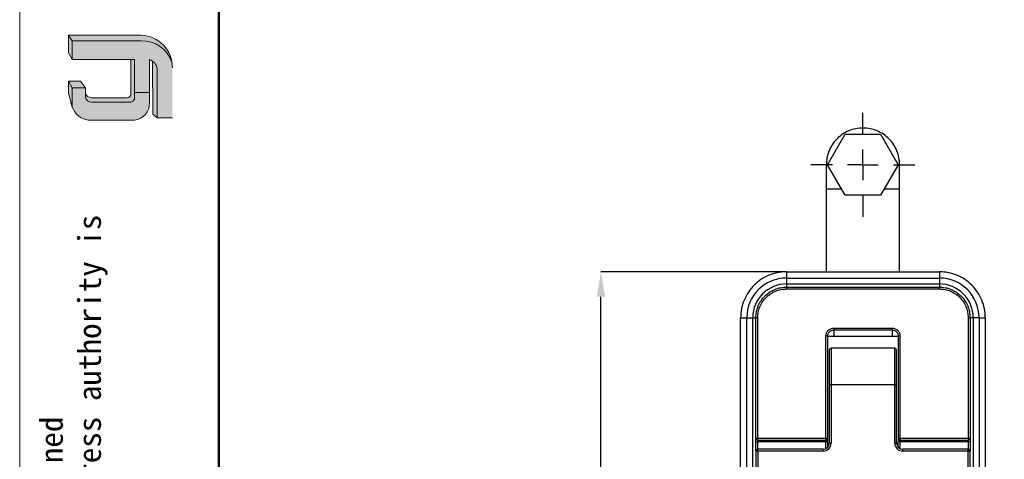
# Model space of a CAD drawing. Header units: millimetres. Extents: x 1140 to 1683, y 113 to 497.
# Tile 3 of 11: x 1140 to 1301, y 333 to 404. Entities that reach past the tile are written whole.
import ezdxf

# ---------------------------------------------------------------- set-up
doc = ezdxf.new("R2010")
doc.units = ezdxf.units.MM
doc.header["$PDSIZE"] = -1
doc.linetypes.add('CENTERX2', pattern=[20.319999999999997, 12.7, -2.54, 2.54, -2.54])
for name, color, linetype, lineweight in [('0007', 7, 'Continuous', 5), ('实线层', 7, 'Continuous', 25), ('尺寸线层', 3, 'Continuous', 18), ('粗实线层', 7, 'Continuous', 50), ('细实线层', 3, 'Continuous', 18)]:
    doc.layers.add(name, color=color, linetype=linetype, lineweight=lineweight)
doc.layers.add('1轮廓实线层', color=7, linetype='Continuous')
doc.layers.add('3中心线层', color=1, linetype='CENTERX2')
doc.styles.add('SLDTEXTSTYLE0', font='txt', dxfattribs={"width": 0.7})
doc.dimstyles.new('SLDDIMSTYLE0', dxfattribs={"dimtxt": 3.5, "dimasz": 4.08, "dimexe": 0, "dimexo": 0.0625, "dimgap": 0.875, "dimtad": 2, "dimlfac": 2, "dimrnd": 1e-09, "dimzin": 12, "dimdsep": 46, "dimtxsty": 'SLDTEXTSTYLE0', "dimsah": 1, "dimcen": 0.09, "dimadec": 0, "dimazin": 3, "dimtfac": 1, "dimtmove": 0, "dimatfit": 0, "dimfxl": 1, "dimfrac": 2, "dimtolj": 1, "dimtzin": 12, "dimarcsym": 0})

# ---------------------------------------------------------------- blocks, each defined once
blk = doc.blocks.new('_D_3')
at = {"layer": 'Defpoints', "color": 0, "transparency": 16777216}
for p in [(1235.117950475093, 363.2494341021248), (1265.446780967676, 363.2494341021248), (1265.446780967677, 278.2481778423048)]:
    blk.add_point(p, dxfattribs=at)
at = {"layer": '尺寸线层', "color": 0, "lineweight": -2, "transparency": 16777216}
for p, q in [((1265.384280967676, 363.2494341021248), (1235.117950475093, 363.2494341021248)), ((1235.117950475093, 282.3281778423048), (1235.117950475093, 359.1694341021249)), ((1265.384280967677, 278.2481778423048), (1235.117950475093, 278.2481778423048))]:
    blk.add_line(p, q, dxfattribs=at)
at = {"layer": '尺寸线层', "color": 0, "transparency": 16777216}
for points in [[(1234.437950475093, 359.1694341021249), (1235.797950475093, 359.1694341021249), (1235.117950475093, 363.2494341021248)], [(1234.437950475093, 282.3281778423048), (1235.797950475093, 282.3281778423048), (1235.117950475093, 278.2481778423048)]]:
    blk.add_solid(points, dxfattribs=at)
at = {"layer": '尺寸线层', "color": 0, "transparency": 16777216, "insert": (1229.242955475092, 319.5495980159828), "char_height": 3.5, "attachment_point": 2, "rotation": 90}
blk.add_mtext('\\A1;{\\fSimSun|b1|i0|c134|p2;\\H1.42857x;85}', dxfattribs=at)
blk = doc.blocks.new('SW_CENTERMARKSYMBOL_0')
at = {"layer": '3中心线层', "color": 0}
for p, q in [((0, 2.500000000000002), (0, 4.250000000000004)), ((0, 0), (0, 1.250000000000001)), ((-2.500000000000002, 0), (-4.250000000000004, 0)), ((0, 0), (-1.250000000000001, 0)), ((0, 0), (0, -1.250000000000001)), ((0, 0), (1.250000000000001, 0)), ((2.500000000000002, 0), (4.250000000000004, 0)), ((0, -2.500000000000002), (0, -4.250000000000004))]:
    blk.add_line(p, q, dxfattribs=at)

msp = doc.modelspace()

# ---------------------------------------------------------------- hatches: boundary and pattern name
at = {"layer": '实线层'}
h = msp.add_hatch(color=251, dxfattribs=at)
edge = h.paths.add_edge_path(flags=0)
edge.add_line((1148.069403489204, 401.9073152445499), (1148.707696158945, 401.0049693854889))
edge.add_line((1148.707696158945, 401.0049693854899), (1159.959972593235, 401.0049693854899))
edge.add_arc((1160.158606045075, 395.912260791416), 5.096580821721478, 18.258457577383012, 92.23360366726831, ccw=False)
edge.add_arc((1159.822492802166, 396.6645904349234), 5.244527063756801, 9.265836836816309, 88.49787900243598)
edge.add_line((1159.959972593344, 401.9073152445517), (1148.069403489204, 401.9073152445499))
h = msp.add_hatch(color=254, dxfattribs=at)
h.paths.add_polyline_path([(1148.069403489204, 392.4588474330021), (1148.707696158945, 390.1666703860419), (1148.707696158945, 393.3182760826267), (1148.069403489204, 394.4021877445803)], flags=0)
h.paths.add_polyline_path([(1148.707696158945, 397.9346175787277), (1148.707696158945, 401.0049693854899), (1148.069403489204, 401.9073152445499), (1148.069403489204, 399.0664103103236)], flags=0)
h = msp.add_hatch(color=251, dxfattribs=at)
edge = h.paths.add_edge_path(flags=0)
edge.add_line((1157.698870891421, 391.7112653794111), (1151.829396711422, 391.7112653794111))
edge.add_arc((1151.827302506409, 392.7142464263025), 1.002983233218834, 193.8962338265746, 270.1196323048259, ccw=False)
edge.add_line((1150.853674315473, 392.4733657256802), (1150.85367431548, 391.7500568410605))
edge.add_arc((1151.827302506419, 391.9909375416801), 1.002983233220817, 193.8962338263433, 270.1196323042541)
edge.add_line((1151.829396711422, 390.9879564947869), (1158.135244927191, 390.9879564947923))
edge.add_arc((1158.164862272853, 391.7126829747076), 0.7253314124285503, 267.659799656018, 364.9883187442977)
edge.add_line((1158.887446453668, 391.7757524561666), (1158.887446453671, 397.9346175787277))
edge.add_line((1158.887446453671, 397.9346175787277), (1158.27685596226, 397.9346175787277))
edge.add_line((1158.27685596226, 397.9346175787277), (1158.27685596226, 392.1741769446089))
edge.add_arc((1157.716813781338, 392.2811500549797), 0.5701670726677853, 268.1966309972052, 349.18624476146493, ccw=False)
h = msp.add_hatch(color=251, dxfattribs=at)
edge = h.paths.add_edge_path(flags=0)
edge.add_line((1161.894495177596, 389.0393656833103), (1162.604990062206, 388.3937750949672))
edge.add_line((1162.604990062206, 388.3937750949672), (1162.604990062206, 396.4032334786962))
edge.add_arc((1160.701651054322, 396.1097891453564), 1.925826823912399, 8.764480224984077, 53.88699480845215)
edge.add_line((1161.83669437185, 397.6655801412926), (1161.894495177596, 389.0393656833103))
msp.add_hatch(color=251, dxfattribs=at).paths.add_polyline_path([(1150.85367431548, 393.3182760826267), (1150.030089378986, 394.4021877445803), (1148.069403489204, 394.4021877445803), (1148.707696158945, 393.3182760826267)], flags=0)
h = msp.add_hatch(color=30, dxfattribs=at)
edge = h.paths.add_edge_path(flags=0)
edge.add_arc((1151.827302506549, 391.9909375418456), 1.002983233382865, 193.8962338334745, 270.11963231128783, ccw=False)
edge.add_line((1150.853674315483, 391.750056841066), (1150.85367431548, 393.3182760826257))
edge.add_line((1150.85367431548, 393.3182760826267), (1148.707696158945, 393.3182760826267))
edge.add_line((1148.707696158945, 393.3182760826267), (1148.707696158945, 390.1666703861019))
edge.add_arc((1151.667520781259, 391.1541783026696), 3.120213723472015, 198.4506221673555, 263.4013944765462)
edge.add_line((1151.308967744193, 388.0546342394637), (1158.887446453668, 388.0546342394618))
edge.add_arc((1158.638718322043, 390.7245102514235), 2.681436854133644, 275.3223660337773, 362.7233690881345)
edge.add_line((1161.317126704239, 390.8519156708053), (1161.317126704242, 392.5321263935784))
edge.add_line((1161.317126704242, 392.5321263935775), (1158.887446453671, 392.5321263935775))
edge.add_line((1158.887446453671, 392.5321263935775), (1158.887446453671, 391.7757524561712))
edge.add_arc((1158.164862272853, 391.7126829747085), 0.7253314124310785, -92.34020034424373, 4.988318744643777, ccw=False)
edge.add_line((1158.135244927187, 390.9879564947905), (1151.829396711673, 390.9879564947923))
at = {"layer": '尺寸线层'}
h = msp.add_hatch(color=179, dxfattribs=at)
edge = h.paths.add_edge_path(flags=0)
edge.add_line((1159.959972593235, 401.0049693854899), (1148.707696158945, 401.0049693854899))
edge.add_line((1148.707696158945, 401.0049693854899), (1148.707696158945, 397.9346175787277))
edge.add_line((1148.707696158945, 397.9346175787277), (1158.887446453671, 397.9346175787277))
edge.add_line((1158.887446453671, 397.9346175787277), (1158.887446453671, 392.5321263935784))
edge.add_line((1158.887446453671, 392.5321263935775), (1161.317126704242, 392.5321263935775))
edge.add_line((1161.317126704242, 392.5321263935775), (1161.317126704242, 397.9346175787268))
edge.add_arc((1160.701650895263, 396.1097890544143), 1.925826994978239, 8.764482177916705, 71.36184450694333, ccw=False)
edge.add_line((1162.604990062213, 396.4032334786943), (1162.604990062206, 388.3937750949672))
edge.add_line((1162.604990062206, 388.3937750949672), (1165.066264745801, 388.3937750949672))
edge.add_line((1165.066264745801, 388.3937750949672), (1165.066264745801, 396.5755955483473))
edge.add_arc((1159.822493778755, 396.6645904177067), 5.244526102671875, 359.0276957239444, 369.2658387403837)
edge.add_arc((1160.158606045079, 395.9122607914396), 5.096580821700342, 18.25845757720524, 92.23360366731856)

# ---------------------------------------------------------------- linework, layer by layer
at = {"layer": '0007'}
for p, q in [((1148.069403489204, 401.9073152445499), (1159.959972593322, 401.9073152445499)), ((1148.069403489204, 399.0664103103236), (1148.069403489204, 401.9073152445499)), ((1148.707696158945, 401.0049693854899), (1148.069403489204, 401.9073152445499)), ((1148.707696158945, 401.0049693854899), (1159.959972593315, 401.0049693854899)), ((1148.707696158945, 397.9346175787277), (1148.707696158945, 401.0049693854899)), ((1148.707696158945, 397.9346175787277), (1148.069403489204, 399.0664103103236)), ((1158.887446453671, 397.9346175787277), (1148.707696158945, 397.9346175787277)), ((1158.27685596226, 392.174176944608), (1158.27685596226, 397.9346175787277)), ((1158.887446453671, 391.7757524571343), (1158.887446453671, 397.9346175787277)), ((1161.317126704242, 390.8519156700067), (1161.317126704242, 397.9346175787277)), ((1161.894495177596, 389.0393656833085), (1161.83669437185, 397.6655801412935)), ((1162.604990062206, 388.3937750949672), (1162.604990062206, 396.4032334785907)), ((1148.069403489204, 392.4588474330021), (1148.069403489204, 394.4021877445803)), ((1150.030089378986, 394.4021877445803), (1148.069403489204, 394.4021877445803)), ((1148.707696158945, 393.3182760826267), (1148.069403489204, 394.4021877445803)), ((1150.85367431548, 393.3182760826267), (1150.030089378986, 394.4021877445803)), ((1148.707696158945, 390.1666703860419), (1148.707696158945, 393.3182760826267)), ((1150.85367431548, 393.3182760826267), (1148.707696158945, 393.3182760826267)), ((1150.85367431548, 391.7500568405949), (1150.85367431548, 393.3182760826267)), ((1148.707696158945, 390.1666703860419), (1148.069403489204, 392.4588474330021)), ((1157.698870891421, 391.7112653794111), (1151.829396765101, 391.7112653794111)), ((1158.887446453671, 392.5321263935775), (1161.317126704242, 392.5321263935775)), ((1158.135244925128, 390.9879564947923), (1151.829396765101, 390.9879564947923)), ((1158.887446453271, 388.0546342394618), (1151.308967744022, 388.0546342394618)), ((1162.604990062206, 388.3937750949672), (1161.894495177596, 389.0393656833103)), ((1165.066264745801, 388.3937750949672), (1162.604990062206, 388.3937750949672))]:
    msp.add_line(p, q, dxfattribs=at)
for centre, radius, start, end in [((1159.822492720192, 396.6645903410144), 5.244527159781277, 359.0276967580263, 88.497878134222), ((1160.158606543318, 395.9122615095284), 5.096580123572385, 18.2424993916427, 92.23360957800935), ((1160.701650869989, 396.1097890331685), 1.925827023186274, 8.76448268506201, 71.36184399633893), ((1151.827302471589, 392.7142463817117), 1.002983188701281, 193.8962318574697, 270.1196373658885), ((1151.827302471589, 391.9909374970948), 1.002983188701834, 193.8962318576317, 270.1196373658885), ((1157.716813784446, 392.2811500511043), 0.5701670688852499, 268.1966306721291, 349.1862450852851), ((1158.164862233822, 391.7126830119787), 0.7253314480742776, 267.6598026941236, 4.988315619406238), ((1151.66752118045, 391.1541787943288), 3.120214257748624, 198.4506284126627, 263.4013882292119), ((1158.638718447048, 390.7245101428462), 2.681436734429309, 275.3223635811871, 2.723371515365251)]:
    msp.add_arc(centre, radius, start, end, dxfattribs=at)
at = {"layer": '1轮廓实线层'}
for p, q in [((1272.17327827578, 380.7488059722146), (1275.060029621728, 385.7488059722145)), ((1275.060029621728, 385.7488059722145), (1280.833532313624, 385.7488059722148)), ((1280.833532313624, 385.7488059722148), (1283.720283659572, 380.7488059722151)), ((1271.946780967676, 380.7488059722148), (1271.946780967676, 376.7488059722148)), ((1275.060029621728, 375.7488059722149), (1272.17327827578, 380.7488059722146)), ((1283.720283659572, 380.7488059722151), (1280.833532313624, 375.7488059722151)), ((1283.946780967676, 376.7488059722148), (1283.946780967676, 380.7488059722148)), ((1274.482679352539, 376.7488059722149), (1271.946780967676, 376.7488059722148)), ((1274.482679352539, 376.7488059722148), (1271.946780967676, 376.7488059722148)), ((1271.946780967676, 376.7488059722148), (1271.946780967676, 363.2494341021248)), ((1283.946780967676, 376.7488059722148), (1281.410882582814, 376.7488059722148)), ((1283.946780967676, 376.7488059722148), (1281.410882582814, 376.7488059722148)), ((1283.946780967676, 363.2494341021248), (1283.946780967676, 376.7488059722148)), ((1280.833532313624, 375.7488059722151), (1275.060029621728, 375.7488059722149)), ((1265.446780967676, 363.2494341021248), (1265.446780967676, 362.2320532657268)), ((1265.446780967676, 363.2494341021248), (1290.446780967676, 363.2494341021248)), ((1265.446780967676, 362.2320532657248), (1265.446780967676, 361.2655586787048)), ((1265.446780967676, 362.2320532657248), (1290.446780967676, 362.2320532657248)), ((1290.446780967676, 363.2494341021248), (1290.446780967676, 362.2320532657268)), ((1290.446780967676, 362.2320532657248), (1290.446780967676, 361.2655586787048)), ((1265.446780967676, 361.2655586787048), (1290.446780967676, 361.2655586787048)), ((1265.446780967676, 361.2655586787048), (1265.446780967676, 360.7488059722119)), ((1265.446780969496, 360.7488059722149), (1290.446780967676, 360.7488059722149)), ((1290.446780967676, 361.2655586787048), (1290.446780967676, 360.7488059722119)), ((1265.446780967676, 360.4488059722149), (1290.446780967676, 360.4488059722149)), ((1257.946152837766, 355.7488059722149), (1258.963533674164, 355.7488059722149)), ((1257.946152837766, 285.7488059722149), (1257.946152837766, 355.7488059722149)), ((1258.963533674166, 355.7488059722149), (1259.930028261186, 355.7488059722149)), ((1258.963533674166, 285.7488059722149), (1258.963533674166, 355.7488059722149)), ((1259.930028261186, 285.7488059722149), (1259.930028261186, 355.7488059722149)), ((1259.930028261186, 355.7488059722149), (1260.446780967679, 355.7488059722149)), ((1260.446780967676, 336.0488059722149), (1260.446780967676, 355.7488059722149)), ((1260.746780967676, 336.0488059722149), (1260.746780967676, 355.7488059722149)), ((1295.146780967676, 355.7488059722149), (1295.146780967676, 336.0488059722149)), ((1295.446780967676, 355.7488059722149), (1295.446780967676, 336.0488059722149)), ((1295.963533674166, 355.7488059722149), (1295.446780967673, 355.7488059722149)), ((1296.930028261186, 355.7488059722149), (1295.963533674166, 355.7488059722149)), ((1295.963533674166, 355.7488059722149), (1295.963533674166, 285.7488059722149)), ((1296.930028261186, 355.7488059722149), (1296.930028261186, 285.7488059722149)), ((1296.930028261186, 355.7488059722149), (1297.947409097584, 355.7488059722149)), ((1297.947409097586, 355.7488059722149), (1297.947409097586, 285.7488059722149)), ((1271.896780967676, 336.0488059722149), (1271.8967809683, 352.7488059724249)), ((1272.196780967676, 336.0488059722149), (1272.196780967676, 352.7488059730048)), ((1272.198248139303, 352.7488059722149), (1283.696780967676, 352.7488059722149)), ((1273.196780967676, 354.0488059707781), (1282.696780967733, 354.0488059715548)), ((1273.196780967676, 353.7488059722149), (1282.696780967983, 353.7488059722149)), ((1281.046780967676, 352.7488068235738), (1281.07902584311, 352.7488067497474)), ((1283.696780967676, 352.7488059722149), (1283.696780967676, 336.0488059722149)), ((1283.996780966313, 352.7488059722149), (1283.996780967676, 336.0488059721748)), ((1272.446780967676, 350.4488059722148), (1272.446780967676, 344.7488059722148)), ((1272.746780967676, 350.7488059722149), (1272.746780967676, 344.7488059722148)), ((1283.146780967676, 350.7488059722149), (1272.746780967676, 350.7488059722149)), ((1283.146780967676, 344.7488059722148), (1283.146780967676, 350.7488059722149)), ((1283.446780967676, 344.7488059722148), (1283.446780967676, 350.4488059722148)), ((1272.746780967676, 344.7488059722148), (1272.446780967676, 344.7488059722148)), ((1272.446780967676, 344.7488059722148), (1272.446780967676, 335.2488059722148)), ((1272.746780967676, 344.7488059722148), (1272.746780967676, 335.2488059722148)), ((1283.146780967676, 344.7488059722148), (1272.746780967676, 344.7488059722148)), ((1283.146780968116, 335.2488059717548), (1283.146780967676, 344.7488059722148)), ((1283.146780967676, 344.7488059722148), (1283.446780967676, 344.7488059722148)), ((1283.446780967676, 335.2488059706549), (1283.446780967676, 344.7488059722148)), ((1260.446780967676, 334.0039208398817), (1260.446780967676, 335.4488059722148)), ((1260.746780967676, 336.0488059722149), (1271.896780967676, 336.048805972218)), ((1260.746780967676, 335.7488059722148), (1271.896780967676, 335.7488059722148)), ((1271.896780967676, 335.4488059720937), (1260.746780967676, 335.4488059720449)), ((1260.746780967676, 334.2488059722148), (1260.746780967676, 335.4488059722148)), ((1271.896780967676, 334.3733065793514), (1271.896780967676, 335.4488059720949)), ((1272.196780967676, 334.6096505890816), (1272.196780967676, 335.4488059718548)), ((1272.746780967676, 335.2488059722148), (1272.446780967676, 335.2488059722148)), ((1283.146780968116, 335.2488059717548), (1283.446780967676, 335.2488059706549)), ((1283.696780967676, 334.6026306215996), (1283.696780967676, 335.4488059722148)), ((1283.996780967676, 336.0488059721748), (1295.146780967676, 336.0488059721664)), ((1283.996780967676, 335.7488059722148), (1295.146780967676, 335.7488059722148)), ((1295.146780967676, 335.4488059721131), (1283.996780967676, 335.4488059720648)), ((1283.996780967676, 335.4488059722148), (1283.996780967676, 334.3691186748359)), ((1295.146780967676, 335.4488059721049), (1295.146780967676, 334.2488059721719)), ((1295.446780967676, 335.4488059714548), (1295.446780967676, 334.0039208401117)), ((1260.746780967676, 333.9488059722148), (1260.446780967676, 333.9488059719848)), ((1260.446780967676, 333.9488059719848), (1260.446780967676, 285.7488059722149)), ((1260.746780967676, 333.9488059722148), (1260.746780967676, 334.2488059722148)), ((1271.446780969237, 334.2488059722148), (1260.746780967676, 334.2488059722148)), ((1260.746780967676, 333.9488059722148), (1260.746780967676, 285.7488059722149)), ((1271.446780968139, 333.9488059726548), (1260.746780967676, 333.9488059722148)), ((1271.446780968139, 333.9488059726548), (1271.446780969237, 334.2488059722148)), ((1284.446780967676, 333.9488059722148), (1284.446780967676, 334.2488059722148)), ((1295.146780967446, 334.2488059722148), (1284.446780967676, 334.2488059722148)), ((1295.146780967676, 333.9488059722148), (1284.446780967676, 333.9488059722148)), ((1295.146780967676, 333.9488059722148), (1295.146780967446, 334.2488059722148)), ((1295.146780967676, 285.7488059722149), (1295.146780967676, 333.9488059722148)), ((1295.146780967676, 333.9488059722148), (1295.446780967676, 333.9488059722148)), ((1295.446780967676, 285.7488059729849), (1295.446780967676, 333.9488059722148))]:
    msp.add_line(p, q, dxfattribs=at)
for centre, radius, start, end in [((1265.446780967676, 355.7488059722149), 6.483247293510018, 90, 180), ((1290.446780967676, 355.7488059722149), 6.483247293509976, 0, 90), ((1265.446780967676, 355.7488059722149), 5.516752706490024, 90, 180), ((1290.446780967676, 355.7488059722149), 5.516752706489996, 0, 90), ((1272.746780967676, 350.4488059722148), 0.3000000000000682, 90, 180), ((1283.146780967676, 350.4488059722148), 0.3000000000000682, 0, 90), ((1271.446780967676, 335.2488059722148), 1.30000000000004, 270.0000000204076, 0), ((1271.446780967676, 335.2488059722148), 1, 270.0000000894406, 0), ((1284.446780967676, 335.2488059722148), 1.300000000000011, 180.0000000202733, 270), ((1284.446780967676, 335.2488059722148), 1, 180.0000000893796, 270), ((1260.746780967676, 333.9488059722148), 0.3000000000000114, 90, 180.0000000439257), ((1295.146780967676, 333.9488059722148), 0.3000000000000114, 0, 90.0000000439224)]:
    msp.add_arc(centre, radius, start, end, dxfattribs=at)
for points in [[(1283.946780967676, 380.7488059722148), (1283.924450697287, 381.141501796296), (1283.879790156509, 381.9268934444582), (1283.523014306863, 383.0597076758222), (1282.968501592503, 384.1037152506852), (1282.216571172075, 385.0187955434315), (1281.301743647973, 385.7697825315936), (1280.257668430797, 386.3278162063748), (1279.124872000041, 386.6714516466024), (1277.946780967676, 386.7874831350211), (1276.768689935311, 386.6714516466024), (1275.635893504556, 386.3278162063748), (1274.59181828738, 385.7697825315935), (1273.676990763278, 385.0187955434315), (1272.92506034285, 384.1037152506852), (1272.370547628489, 383.0597076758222), (1272.013771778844, 381.9268934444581), (1271.969111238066, 381.141501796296), (1271.946780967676, 380.7488059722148)], [(1265.446780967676, 363.2494341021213), (1264.955868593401, 363.2215189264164), (1263.974043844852, 363.1656885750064), (1262.557929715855, 362.7196814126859), (1261.252726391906, 362.0264824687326), (1260.109096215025, 361.086490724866), (1259.169104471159, 359.9428605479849), (1258.475905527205, 358.6376572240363), (1258.029898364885, 357.2215430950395), (1257.974068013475, 356.2397183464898), (1257.94615283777, 355.7488059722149)], [(1297.947409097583, 355.7488059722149), (1297.919493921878, 356.2397183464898), (1297.863663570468, 357.2215430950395), (1297.417656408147, 358.6376572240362), (1296.724457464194, 359.9428605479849), (1295.784465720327, 361.0864907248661), (1294.640835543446, 362.0264824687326), (1293.335632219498, 362.7196814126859), (1291.919518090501, 363.1656885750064), (1290.937693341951, 363.2215189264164), (1290.446780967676, 363.2494341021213)], [(1260.446780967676, 355.7488059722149), (1260.465389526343, 356.076053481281), (1260.502606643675, 356.7305484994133), (1260.79991985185, 357.6745455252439), (1261.26201378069, 358.544608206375), (1261.888622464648, 359.306964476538), (1262.650978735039, 359.9335731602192), (1263.521041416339, 360.3956670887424), (1264.465038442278, 360.6929802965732), (1265.119533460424, 360.7301974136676), (1265.446780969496, 360.7488059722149)], [(1265.446780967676, 360.4488059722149), (1265.446780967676, 360.4881170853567), (1265.446780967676, 360.5667393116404), (1265.446780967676, 360.6659027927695), (1265.446780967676, 360.7352775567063), (1265.446780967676, 360.7442965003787), (1265.446780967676, 360.7488059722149)], [(1290.446780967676, 360.7488059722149), (1290.774028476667, 360.7301974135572), (1291.428523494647, 360.6929802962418), (1292.372520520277, 360.3956670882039), (1293.242583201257, 359.9335731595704), (1294.004939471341, 359.3069644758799), (1294.631548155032, 358.5446082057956), (1295.093642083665, 357.6745455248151), (1295.390955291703, 356.7305484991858), (1295.428172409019, 356.0760534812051), (1295.446780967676, 355.7488059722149)], [(1290.446780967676, 360.4488059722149), (1290.446780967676, 360.4881170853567), (1290.446780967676, 360.5667393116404), (1290.446780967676, 360.6659027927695), (1290.446780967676, 360.7352775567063), (1290.446780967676, 360.7442965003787), (1290.446780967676, 360.7488059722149)], [(1260.746780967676, 355.7488059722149), (1260.764273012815, 356.0564186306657), (1260.799257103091, 356.6716439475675), (1261.078731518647, 357.5590011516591), (1261.513099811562, 358.3768600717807), (1262.102111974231, 359.0934749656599), (1262.81872686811, 359.6824871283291), (1263.636585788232, 360.1168554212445), (1264.523942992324, 360.3963298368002), (1265.139168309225, 360.4313139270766), (1265.446780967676, 360.4488059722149)], [(1290.446780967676, 360.4488059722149), (1290.754393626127, 360.4313139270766), (1291.369618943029, 360.3963298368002), (1292.25697614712, 360.1168554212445), (1293.074835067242, 359.6824871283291), (1293.791449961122, 359.0934749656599), (1294.38046212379, 358.3768600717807), (1294.814830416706, 357.5590011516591), (1295.094304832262, 356.6716439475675), (1295.129288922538, 356.0564186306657), (1295.146780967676, 355.7488059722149)], [(1260.746780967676, 355.7488059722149), (1260.707469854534, 355.7488059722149), (1260.628847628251, 355.7488059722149), (1260.529684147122, 355.7488059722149), (1260.460309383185, 355.7488059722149), (1260.451290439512, 355.7488059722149), (1260.446780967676, 355.7488059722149)], [(1295.146780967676, 355.7488059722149), (1295.186092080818, 355.7488059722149), (1295.264714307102, 355.7488059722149), (1295.363877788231, 355.7488059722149), (1295.433252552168, 355.7488059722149), (1295.44227149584, 355.7488059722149), (1295.446780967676, 355.7488059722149)], [(1271.896780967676, 352.7488059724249), (1271.916322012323, 352.9191541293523), (1271.955404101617, 353.2598504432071), (1272.256028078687, 353.6895588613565), (1272.685736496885, 353.9901828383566), (1273.026432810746, 354.0292649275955), (1273.196780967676, 354.0488059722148)], [(1272.196780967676, 352.7488059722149), (1272.192271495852, 352.7488059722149), (1272.183252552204, 352.7488059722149), (1272.113877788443, 352.7488059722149), (1272.014714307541, 352.7488059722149), (1271.936092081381, 352.7488059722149), (1271.8967809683, 352.7488059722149)], [(1272.196780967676, 352.7488059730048), (1272.211812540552, 352.8798430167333), (1272.241875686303, 353.1419171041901), (1272.473124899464, 353.4724620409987), (1272.803669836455, 353.7037112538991), (1273.065743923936, 353.733774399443), (1273.196780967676, 353.7488059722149)], [(1273.196780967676, 354.0488059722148), (1273.196780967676, 354.009494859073), (1273.196780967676, 353.9308726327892), (1273.196780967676, 353.8317091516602), (1273.196780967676, 353.7623343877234), (1273.196780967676, 353.7533154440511), (1273.196780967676, 353.7488059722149)], [(1273.196780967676, 353.7488059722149), (1273.196780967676, 353.7365696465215), (1273.196780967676, 353.7120969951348), (1273.196780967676, 353.5119423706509), (1273.196780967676, 353.2051820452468), (1273.196780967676, 352.9009313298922), (1273.196780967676, 352.7488059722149)], [(1281.122901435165, 352.7488066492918), (1281.186884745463, 352.7488065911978), (1281.314851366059, 352.7488064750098), (1281.655738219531, 352.7488063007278), (1281.91643338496, 352.7488061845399), (1282.046780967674, 352.7488061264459)], [(1282.696780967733, 354.0488059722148), (1282.867129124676, 354.029264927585), (1283.207825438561, 353.9901828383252), (1283.637533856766, 353.6895588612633), (1283.938157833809, 353.2598504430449), (1283.977239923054, 352.9191541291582), (1283.996780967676, 352.7488059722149)], [(1282.696780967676, 354.0488059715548), (1282.696780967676, 354.009494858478), (1282.696780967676, 353.9308726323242), (1282.696780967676, 353.8317091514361), (1282.696780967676, 353.7623343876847), (1282.696780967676, 353.7533154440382), (1282.696780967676, 353.7488059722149)], [(1282.696780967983, 353.7488059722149), (1282.827818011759, 353.7337743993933), (1283.089892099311, 353.7037112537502), (1283.420437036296, 353.4724620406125), (1283.651686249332, 353.1419171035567), (1283.681749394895, 352.8798430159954), (1283.696780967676, 352.7488059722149)], [(1282.696780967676, 353.7488059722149), (1282.696780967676, 353.7365696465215), (1282.696780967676, 353.7120969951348), (1282.696780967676, 353.5119423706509), (1282.696780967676, 353.2051820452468), (1282.696780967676, 352.9009313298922), (1282.696780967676, 352.7488059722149)], [(1283.996780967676, 352.7488059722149), (1283.957469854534, 352.7488059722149), (1283.878847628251, 352.7488059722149), (1283.779684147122, 352.7488059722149), (1283.710309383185, 352.7488059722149), (1283.701290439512, 352.7488059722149), (1283.696780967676, 352.7488059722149)], [(1260.446780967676, 336.0488059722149), (1260.451290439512, 336.0488059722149), (1260.460309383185, 336.0488059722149), (1260.529684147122, 336.0488059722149), (1260.628847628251, 336.0488059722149), (1260.707469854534, 336.0488059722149), (1260.746780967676, 336.0488059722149)], [(1260.746780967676, 335.7488059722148), (1260.707469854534, 335.7533154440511), (1260.628847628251, 335.7623343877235), (1260.529684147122, 335.8317091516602), (1260.460309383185, 335.9308726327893), (1260.451290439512, 336.009494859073), (1260.446780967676, 336.0488059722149)], [(1260.446780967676, 335.4488059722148), (1260.446780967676, 335.5274281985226), (1260.446780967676, 335.6846726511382), (1260.446780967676, 335.8829996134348), (1260.446780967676, 336.021749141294), (1260.446780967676, 336.0397870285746), (1260.446780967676, 336.0488059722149)], [(1260.446780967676, 335.4488059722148), (1260.451290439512, 335.4488059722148), (1260.460309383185, 335.4488059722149), (1260.529684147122, 335.4488059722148), (1260.628847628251, 335.4488059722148), (1260.707469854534, 335.4488059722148), (1260.746780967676, 335.4488059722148)], [(1260.746780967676, 335.7488059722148), (1260.746780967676, 335.7533154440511), (1260.746780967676, 335.7623343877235), (1260.746780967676, 335.8317091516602), (1260.746780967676, 335.9308726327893), (1260.746780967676, 336.009494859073), (1260.746780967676, 336.0488059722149)], [(1260.746780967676, 335.4488059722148), (1260.746780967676, 335.4881170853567), (1260.746780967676, 335.5667393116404), (1260.746780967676, 335.6659027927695), (1260.746780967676, 335.7352775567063), (1260.746780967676, 335.7442965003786), (1260.746780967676, 335.7488059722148)], [(1271.896780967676, 336.0488059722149), (1271.936092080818, 336.0488059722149), (1272.014714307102, 336.0488059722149), (1272.113877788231, 336.0488059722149), (1272.183252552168, 336.0488059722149), (1272.19227149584, 336.0488059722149), (1272.196780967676, 336.0488059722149)], [(1271.896780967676, 335.7488059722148), (1271.936092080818, 335.7533154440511), (1272.014714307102, 335.7623343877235), (1272.113877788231, 335.8317091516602), (1272.183252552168, 335.9308726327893), (1272.19227149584, 336.009494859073), (1272.196780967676, 336.0488059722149)], [(1271.896780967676, 335.7488059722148), (1271.896780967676, 335.7533154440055), (1271.896780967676, 335.762334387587), (1271.896780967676, 335.8317091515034), (1271.896780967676, 335.9308726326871), (1271.896780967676, 336.0094948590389), (1271.896780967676, 336.0488059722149)], [(1271.896780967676, 335.7488059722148), (1271.896780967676, 335.7442965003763), (1271.896780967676, 335.7352775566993), (1271.896780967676, 335.6659027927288), (1271.896780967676, 335.5667393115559), (1271.896780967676, 335.4881170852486), (1271.896780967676, 335.4488059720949)], [(1272.196780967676, 335.4488059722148), (1272.19227149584, 335.4488059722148), (1272.183252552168, 335.4488059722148), (1272.113877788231, 335.4488059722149), (1272.014714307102, 335.4488059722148), (1271.936092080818, 335.4488059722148), (1271.896780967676, 335.4488059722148)], [(1272.196780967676, 335.4488059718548), (1272.196780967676, 335.5274281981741), (1272.196780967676, 335.6846726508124), (1272.196780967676, 335.882999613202), (1272.196780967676, 336.0217491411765), (1272.196780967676, 336.0397870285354), (1272.196780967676, 336.0488059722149)], [(1283.696780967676, 336.0488059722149), (1283.701290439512, 336.0488059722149), (1283.710309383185, 336.0488059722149), (1283.779684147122, 336.0488059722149), (1283.878847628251, 336.0488059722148), (1283.957469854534, 336.0488059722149), (1283.996780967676, 336.0488059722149)], [(1283.696780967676, 336.0488059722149), (1283.701290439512, 336.009494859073), (1283.710309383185, 335.9308726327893), (1283.779684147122, 335.8317091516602), (1283.878847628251, 335.7623343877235), (1283.957469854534, 335.753315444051), (1283.996780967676, 335.7488059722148)], [(1283.696780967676, 336.0488059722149), (1283.696780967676, 336.0397870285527), (1283.696780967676, 336.0217491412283), (1283.696780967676, 335.8829996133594), (1283.696780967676, 335.684672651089), (1283.696780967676, 335.5274281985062), (1283.696780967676, 335.4488059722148)], [(1283.996780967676, 335.4488059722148), (1283.957469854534, 335.4488059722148), (1283.878847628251, 335.4488059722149), (1283.779684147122, 335.4488059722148), (1283.710309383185, 335.4488059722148), (1283.701290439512, 335.4488059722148), (1283.696780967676, 335.4488059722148)], [(1283.996780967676, 336.0488059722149), (1283.996780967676, 336.009494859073), (1283.996780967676, 335.9308726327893), (1283.996780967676, 335.8317091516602), (1283.996780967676, 335.7623343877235), (1283.996780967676, 335.7533154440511), (1283.996780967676, 335.7488059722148)], [(1283.996780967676, 335.4488059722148), (1283.996780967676, 335.4881170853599), (1283.996780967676, 335.5667393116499), (1283.996780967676, 335.665902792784), (1283.996780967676, 335.7352775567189), (1283.996780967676, 335.7442965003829), (1283.996780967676, 335.7488059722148)], [(1295.446780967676, 336.0488059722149), (1295.44227149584, 336.009494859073), (1295.433252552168, 335.9308726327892), (1295.363877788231, 335.8317091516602), (1295.264714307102, 335.7623343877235), (1295.186092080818, 335.7533154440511), (1295.146780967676, 335.7488059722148)], [(1295.146780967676, 336.0488059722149), (1295.146780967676, 336.009494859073), (1295.146780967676, 335.9308726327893), (1295.146780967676, 335.8317091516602), (1295.146780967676, 335.7623343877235), (1295.146780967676, 335.753315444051), (1295.146780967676, 335.7488059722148)], [(1295.146780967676, 336.0488059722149), (1295.186092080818, 336.0488059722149), (1295.264714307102, 336.0488059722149), (1295.363877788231, 336.0488059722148), (1295.433252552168, 336.0488059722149), (1295.44227149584, 336.0488059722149), (1295.446780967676, 336.0488059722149)], [(1295.146780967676, 335.7488059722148), (1295.146780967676, 335.7442965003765), (1295.146780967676, 335.7352775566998), (1295.146780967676, 335.6659027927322), (1295.146780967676, 335.5667393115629), (1295.146780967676, 335.4881170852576), (1295.146780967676, 335.4488059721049)], [(1295.446780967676, 335.4488059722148), (1295.442271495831, 335.4488059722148), (1295.43325255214, 335.4488059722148), (1295.3638777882, 335.4488059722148), (1295.264714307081, 335.4488059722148), (1295.186092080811, 335.4488059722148), (1295.146780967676, 335.4488059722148)], [(1295.446780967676, 336.0488059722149), (1295.446780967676, 336.0397870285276), (1295.446780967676, 336.0217491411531), (1295.446780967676, 335.8829996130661), (1295.446780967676, 335.6846726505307), (1295.446780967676, 335.5274281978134), (1295.446780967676, 335.4488059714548)]]:
    msp.add_open_spline(points, degree=3, dxfattribs=at)
at = {"layer": '粗实线层'}
msp.add_lwpolyline([(1172.684826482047, 487.9613697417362), (1673.750379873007, 487.9613697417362), (1673.750379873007, 120.0946296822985), (1172.684826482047, 120.0946296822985)], close=True, dxfattribs=at)
at = {"layer": '细实线层'}
msp.add_lwpolyline([(1140.107317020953, 497.0990934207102), (1682.888103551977, 497.0990934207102), (1682.888103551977, 113.3146989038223), (1140.107317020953, 113.3146989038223)], close=True, dxfattribs=at)

# ---------------------------------------------------------------- block references
at = {"layer": '3中心线层', "xscale": 2, "yscale": 2, "zscale": 2}
msp.add_blockref('SW_CENTERMARKSYMBOL_0', (1277.946780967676, 380.7488059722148), dxfattribs=at)

# ---------------------------------------------------------------- texts
at = {"layer": '粗实线层', "color": 3, "insert": (1143.422729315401, 159.2804394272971), "char_height": 3.732935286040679, "width": 219.3100557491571, "attachment_point": 1, "rotation": 90}
msp.add_mtext('{\\fSimHei|b0|i0|c134|p49;We reserve all rights in this document and in the information contained therein,reproduction,use or disclosure to third parties without express authority is strictly forbidden. copyright 2023CUYUE}', dxfattribs=at)

# ---------------------------------------------------------------- dimensions: what is measured, and where the dimension line sits
at = {"layer": '尺寸线层'}
dim = msp.add_linear_dim(base=(1235.117950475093, 363.2494341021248), p1=(1265.446780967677, 278.2481778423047), p2=(1265.446780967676, 363.2494341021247), angle=90, text='{\\fSimSun|b1|i0|c134|p2;\\H1.42857x;<>}', dimstyle='SLDDIMSTYLE0', override={"dimlfac": 1, "dimtxsty": 'Standard'}, dxfattribs=at)
dim.commit()
dim.dimension.update_dxf_attribs({"geometry": '_D_3', "text_midpoint": (1235.117950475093, 319.5495980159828), "dimtype": 160})

doc.saveas('drawing.dxf')
